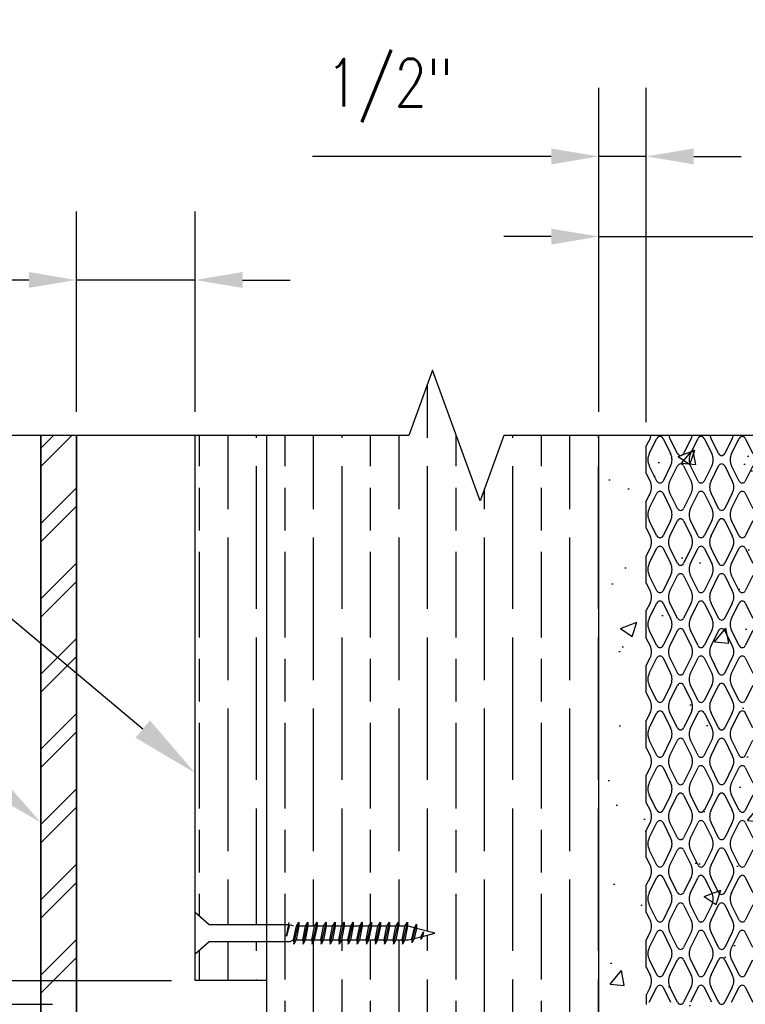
# Model space of a CAD drawing. Header units: inches. Extents: x 19 to 297, y 45 to 143.
# Tile 9 of 23: x 161 to 169, y 52 to 62. Entities that reach past the tile are written whole.
import ezdxf
from ezdxf import colors
from ezdxf.entities.mleader import LeaderData, LeaderLine
from ezdxf.math import Vec2, Vec3

# ---------------------------------------------------------------- set-up
doc = ezdxf.new("R2010")
doc.units = ezdxf.units.IN
doc.header["$MEASUREMENT"] = 0
for name, color, linetype in [('A-DETL-MEDM', 3, 'Continuous'), ('A-DETL-THIN', 1, 'Continuous'), ('S-ANNO-DIMS', 1, 'Continuous'), ('S-ANNO-NOTE', 2, 'Continuous')]:
    doc.layers.add(name, color=color, linetype=linetype)
doc.layers.add('M-DETL-PATT', color=9, linetype='Continuous', true_color=0x808080)
doc.styles.add('Annotative', font='romans.shx', dxfattribs={"width": 0.8, "height": 0.125})
doc.dimstyles.new('Annotative', dxfattribs={"dimscale": 0, "dimtxt": 0.125, "dimasz": 0.125, "dimexe": 0.18, "dimexo": 0.0625, "dimgap": 0.09, "dimtad": 1, "dimdec": 3, "dimzin": 3, "dimdsep": 46, "dimlunit": 4, "dimtxsty": 'Annotative', "dimcen": 0.09, "dimclrt": 2, "dimazin": 2, "dimtfac": 1, "dimtdec": 3, "dimtmove": 0, "dimatfit": 0, "dimfxl": 1, "dimtfill": 1, "dimfrac": 2, "dimtolj": 1, "dimtzin": 0, "dimarcsym": 0})
pattern_1 = [(90, (0, 3.8136), (0.9, -6e-17), [1.5, -0.3]), (90, (0.3, 3.5136), (0.9, -6e-17), [0.9, -0.225, 0.45, -0.225]), (90, (0.6, 3.0636), (0.9, -6e-17), [1.5, -0.3])]

# ---------------------------------------------------------------- blocks, each defined once
blk = doc.blocks.new('*D37')
at = {"layer": 'Defpoints', "color": 0, "transparency": 16777216}
for p in [(167.903, 60.776), (167.404, 57.838), (167.903, 57.728)]:
    blk.add_point(p, dxfattribs=at)
at = {"layer": 'S-ANNO-DIMS', "color": 0, "lineweight": -2, "transparency": 16777216}
for p, q in [((167.404, 58.088), (167.404, 61.496)), ((167.903, 57.978), (167.903, 61.496)), ((166.904, 60.776), (164.389, 60.776)), ((167.903, 60.776), (167.404, 60.776)), ((168.403, 60.776), (168.903, 60.776))]:
    blk.add_line(p, q, dxfattribs=at)
at = {"layer": 'S-ANNO-DIMS', "color": 0, "transparency": 16777216}
for points in [[(166.904, 60.859), (166.904, 60.692), (167.404, 60.776)], [(168.403, 60.859), (168.403, 60.692), (167.903, 60.776)]]:
    blk.add_solid(points, dxfattribs=at)
at = {"layer": 'S-ANNO-DIMS', "color": 2, "lineweight": -3, "transparency": 16777216, "insert": (164.532, 61.802), "char_height": 0.5, "width": 1.73023, "attachment_point": 1, "line_spacing_factor": 0.983083, "style": 'Annotative'}
blk.add_mtext('\\A1;1/2"', dxfattribs=at)
blk = doc.blocks.new('*D34')
at = {"layer": 'Defpoints', "color": 0, "transparency": 16777216}
for p in [(169.904, 59.932), (167.404, 57.838), (169.904, 57.838)]:
    blk.add_point(p, dxfattribs=at)
at = {"layer": 'S-ANNO-DIMS', "color": 0, "lineweight": -2, "transparency": 16777216}
for p, q in [((167.404, 58.088), (167.404, 60.652)), ((169.904, 58.088), (169.904, 60.652)), ((166.904, 59.932), (166.404, 59.932)), ((167.404, 59.932), (169.904, 59.932)), ((170.404, 59.932), (173.758, 59.932))]:
    blk.add_line(p, q, dxfattribs=at)
at = {"layer": 'S-ANNO-DIMS', "color": 0, "transparency": 16777216}
for points in [[(166.904, 60.015), (166.904, 59.849), (167.404, 59.932)], [(170.404, 60.015), (170.404, 59.849), (169.904, 59.932)]]:
    blk.add_solid(points, dxfattribs=at)
at = {"layer": 'S-ANNO-DIMS', "color": 2, "transparency": 16777216, "insert": (172.331, 61.006), "char_height": 0.5, "attachment_point": 5, "style": 'Annotative', "bg_fill": 3, "box_fill_scale": 1.25, "bg_fill_color": 256, "bg_fill_true_color": 13158600, "bg_fill_transparency": 0}
blk.add_mtext('\\A1;2 1/2"\\PCONC', dxfattribs=at)
blk = doc.blocks.new('*D35')
at = {"layer": 'Defpoints', "color": 0, "transparency": 16777216}
for p in [(161.904, 59.475), (161.904, 57.838), (163.154, 57.838)]:
    blk.add_point(p, dxfattribs=at)
at = {"layer": 'S-ANNO-DIMS', "color": 0, "lineweight": -2, "transparency": 16777216}
for p, q in [((161.904, 58.088), (161.904, 60.195)), ((163.154, 58.088), (163.154, 60.195)), ((161.404, 59.475), (157.822, 59.475)), ((163.154, 59.475), (161.904, 59.475)), ((163.654, 59.475), (164.154, 59.475))]:
    blk.add_line(p, q, dxfattribs=at)
at = {"layer": 'S-ANNO-DIMS', "color": 0, "transparency": 16777216}
for points in [[(161.404, 59.559), (161.404, 59.392), (161.904, 59.475)], [(163.654, 59.559), (163.654, 59.392), (163.154, 59.475)]]:
    blk.add_solid(points, dxfattribs=at)
at = {"layer": 'S-ANNO-DIMS', "color": 2, "transparency": 16777216, "insert": (159.363, 60.549), "char_height": 0.5, "attachment_point": 5, "style": 'Annotative', "bg_fill": 3, "box_fill_scale": 1.25, "bg_fill_color": 256, "bg_fill_true_color": 13158600, "bg_fill_transparency": 0}
blk.add_mtext('\\A1;1 1/4"\\PAIR GAP', dxfattribs=at)
blk = doc.blocks.new('*D36')
at = {"layer": 'Defpoints', "color": 0, "transparency": 16777216}
for p in [(163.154, 52.101), (158.932, 51.851), (161.904, 51.851)]:
    blk.add_point(p, dxfattribs=at)
at = {"layer": 'S-ANNO-DIMS', "color": 0, "lineweight": -2, "transparency": 16777216}
for p, q in [((158.932, 52.601), (158.932, 53.101)), ((162.904, 52.101), (158.212, 52.101)), ((158.932, 52.101), (158.932, 51.851)), ((161.654, 51.851), (158.212, 51.851)), ((158.932, 51.351), (158.932, 48.379))]:
    blk.add_line(p, q, dxfattribs=at)
at = {"layer": 'S-ANNO-DIMS', "color": 0, "transparency": 16777216}
for points in [[(158.849, 52.601), (159.016, 52.601), (158.932, 52.101)], [(158.849, 51.351), (159.016, 51.351), (158.932, 51.851)]]:
    blk.add_solid(points, dxfattribs=at)
at = {"layer": 'S-ANNO-DIMS', "color": 2, "transparency": 16777216, "char_height": 0.5, "attachment_point": 5, "rotation": 90, "style": 'Annotative', "bg_fill": 3, "box_fill_scale": 1.25, "bg_fill_color": 256, "bg_fill_true_color": 13158600, "bg_fill_transparency": 0}
for s, insert in [('\\A1;1/4"%%P', (158.192, 49.615)), ('\\A1;TYP', (159.542, 49.615))]:
    blk.add_mtext(s, dxfattribs=dict(at, insert=insert))

msp = doc.modelspace()

# ---------------------------------------------------------------- hatches: boundary and pattern name
at = {"layer": 'M-DETL-PATT', "lineweight": -3}
h = msp.add_hatch(dxfattribs=at)
h.set_pattern_fill('GOST_WOOD', color=256, scale=0.15, style=0)
h.set_pattern_definition(pattern_1)
h.paths.add_polyline_path([(167.4044, 50.0388, -0.4142136), (167.2794, 49.9138), (164.0294, 49.9138, -0.4142136), (163.9044, 50.0388), (163.9044, 52.5128), (164.1544, 52.5128), (164.1915, 52.5292), (164.1948, 52.4866), (164.2183, 52.5292), (164.2867, 52.5292), (164.2901, 52.4866), (164.3136, 52.5292), (164.382, 52.5292), (164.3853, 52.4866), (164.4089, 52.5292), (164.4772, 52.5292), (164.4806, 52.4866), (164.5041, 52.5292), (164.5725, 52.5292), (164.5758, 52.4866), (164.5994, 52.5292), (164.6678, 52.5292), (164.6711, 52.4866), (164.6946, 52.5292), (164.763, 52.5292), (164.7663, 52.4866), (164.7899, 52.5292), (164.8583, 52.5292), (164.8616, 52.4866), (164.8851, 52.5292), (164.9535, 52.5292), (164.9568, 52.4866), (164.9804, 52.5292), (165.0488, 52.5292), (165.0521, 52.4866), (165.0756, 52.5292), (165.144, 52.5292), (165.1474, 52.4866), (165.1709, 52.5292), (165.2393, 52.5292), (165.2426, 52.4866), (165.2662, 52.5292), (165.3346, 52.5292), (165.3379, 52.4866), (165.3614, 52.5292), (165.398, 52.5292), (165.4349, 52.5387), (165.4366, 52.5026), (165.4602, 52.5452), (165.5399, 52.5657), (165.53, 52.5386), (165.5472, 52.5676), (165.6783, 52.6013), (165.4857, 52.6509), (165.4857, 52.695), (165.4647, 52.6563), (165.3903, 52.6755), (165.3903, 52.7176), (165.3634, 52.6735), (165.2951, 52.6735), (165.2951, 52.7176), (165.2681, 52.6735), (165.1998, 52.6735), (165.1998, 52.7176), (165.1729, 52.6735), (165.1045, 52.6735), (165.1045, 52.7176), (165.0776, 52.6735), (165.0093, 52.6735), (165.0093, 52.7176), (164.9824, 52.6735), (164.914, 52.6735), (164.914, 52.7176), (164.8871, 52.6735), (164.8188, 52.6735), (164.8188, 52.7176), (164.7919, 52.6735), (164.7235, 52.6735), (164.7235, 52.7176), (164.6966, 52.6735), (164.6283, 52.6735), (164.6283, 52.7176), (164.6013, 52.6735), (164.533, 52.6735), (164.533, 52.7176), (164.5061, 52.6735), (164.4378, 52.6735), (164.4378, 52.7176), (164.4108, 52.6735), (164.3425, 52.6735), (164.3425, 52.7176), (164.3156, 52.6735), (164.2472, 52.6735), (164.2472, 52.7176), (164.2203, 52.6735), (164.1915, 52.5292), (164.1544, 52.5128), (163.9044, 52.5128), (163.9044, 52.6899), (164.1389, 52.6899), (164.1161, 52.5692), (164.1468, 52.6899), (163.9044, 52.6899), (163.9044, 57.8377), (165.4044, 57.8377), (165.6544, 58.5246), (166.1544, 57.1509), (166.4044, 57.8377), (167.4044, 57.8377)])
h = msp.add_hatch(dxfattribs=at)
h.set_pattern_fill('FP_1', color=8, style=0, pattern_type=2)
h.set_pattern_definition([(45, (67.24876, 3.81356), (-0.3959798, 0.3959798), []), (45, (67.24876, 4.41356), (-0.3959798, 0.3959798), [])])
h.paths.add_polyline_path([(161.9044, 57.8377), (161.9044, 49.9138), (161.5294, 49.9138), (161.5294, 57.8377)])
h = msp.add_hatch(dxfattribs=at)
h.set_pattern_fill('GOST_WOOD', color=256, scale=0.15, style=0)
h.set_pattern_definition(pattern_1)
h.paths.add_polyline_path([(163.9044, 57.8377), (163.1544, 57.8377), (163.1544, 52.8178), (163.3007, 52.6899), (163.9044, 52.6899)])
h.paths.add_polyline_path([(163.3007, 52.5128), (163.1544, 52.3849), (163.1544, 52.1013), (163.9044, 52.1013), (163.9044, 52.5128)])
h = msp.add_hatch(dxfattribs=at)
h.set_pattern_fill('AR-CONC', color=256, scale=0.25, style=0)
h.set_pattern_definition([(50, (0, 3.8136), (1.79315, -0.15688), [0.1875, -2.0625]), (355, (0, 3.8136), (-0.346878, 1.88048), [0.15, -1.65]), (100.4514, (0.1494, 3.8005), (1.446272, 1.7236), [0.15935, -1.752855]), (46.1842, (0, 4.3136), (2.668103, -0.413798), [0.28125, -3.09375]), (96.6356, (0.2223, 4.279), (2.336655, 2.435297), [0.239026, -2.629284]), (351.1842, (0, 4.3136), (2.336655, 2.435297), [0.225, -2.475]), (21, (0.25, 4.1886), (1.492268, -1.006547), [0.1875, -2.0625]), (326, (0.25, 4.1886), (0.608288, 1.812875), [0.15, -1.65]), (71.4514, (0.3744, 4.1047), (2.100556, 0.806328), [0.15935, -1.752855]), (37.5, (0, 3.81356), (0.0303996, 0.8322346), [0, -1.63, 0, -1.675, 0, -1.65625]), (7.5, (0, 3.8136), (0.657674, 0.9860293), [0, -0.955, 0, -1.5925, 0, -0.63125]), (327.5, (-0.5575, 3.81356), (1.334556, -0.0563872), [0, -0.625, 0, -1.95, 0, -2.5875]), (317.5, (-0.8075, 3.8136), (1.4579654, 0.2502625), [0, -0.8125, 0, -1.295, 0, -1.8375])])
h.paths.add_polyline_path([(167.4044, 57.8377), (169.9044, 57.8377), (169.9044, 51.8513), (169.7833, 51.796), (169.6796, 51.7125), (169.5997, 51.606), (169.5486, 51.4831), (169.5294, 51.3513), (169.4669, 50.4138), (169.4149, 50.2614), (169.3258, 50.1273), (169.2055, 50.0203), (169.0618, 49.9476), (168.9044, 49.9138), (167.2794, 49.9138), (167.3117, 49.9181), (167.3419, 49.9306), (167.3678, 49.9504), (167.3876, 49.9763), (167.4001, 50.0065), (167.4044, 50.0388), (167.4044, 51.8513)])

# ---------------------------------------------------------------- linework, layer by layer
at = {"layer": 'A-DETL-MEDM', "lineweight": -3}
for p, q in [((161.5294, 57.8377), (161.5294, 49.9138)), ((161.9044, 49.4138), (161.9044, 57.8377))]:
    msp.add_line(p, q, dxfattribs=at)
at = {"layer": 'A-DETL-THIN', "lineweight": -3}
for p, q in [((161.5294, 49.9138), (161.5294, 57.8377)), ((161.9044, 57.8377), (161.9044, 49.4138)), ((163.1544, 52.1013), (163.1544, 57.8377)), ((163.9044, 57.8377), (163.9044, 50.0388)), ((167.4044, 50.0388), (167.4044, 57.8377)), ((167.9432, 57.808), (167.9033, 57.7282)), ((167.9033, 57.4395), (167.9033, 57.7282)), ((167.9356, 57.6484), (168.0154, 57.808)), ((168.0799, 57.808), (168.1597, 57.6484)), ((168.2319, 57.6484), (168.1521, 57.808)), ((168.3763, 57.808), (168.2965, 57.6484)), ((168.3687, 57.6484), (168.4485, 57.808)), ((168.5131, 57.808), (168.5929, 57.6484)), ((168.6651, 57.6484), (168.5853, 57.808)), ((168.8094, 57.808), (168.7296, 57.6484)), ((168.8018, 57.6484), (168.8816, 57.808)), ((168.9462, 57.808), (169.026, 57.6484)), ((168.0154, 57.3596), (167.9356, 57.5193)), ((168.1597, 57.5193), (168.0799, 57.3596)), ((168.1521, 57.3596), (168.2319, 57.5193)), ((168.2965, 57.5193), (168.3763, 57.3596)), ((168.4485, 57.3596), (168.3687, 57.5193)), ((168.5929, 57.5193), (168.5131, 57.3596)), ((168.5853, 57.3596), (168.6651, 57.5193)), ((168.7296, 57.5193), (168.8094, 57.3596)), ((168.8816, 57.3596), (168.8018, 57.5193)), ((169.026, 57.5193), (168.9462, 57.3596)), ((167.9033, 57.4395), (167.9432, 57.3596)), ((167.9432, 57.2305), (167.9033, 57.1507)), ((167.9356, 57.0709), (168.0154, 57.2305)), ((168.0799, 57.2305), (168.1597, 57.0709)), ((168.2319, 57.0709), (168.1521, 57.2305)), ((168.3763, 57.2305), (168.2965, 57.0709)), ((168.3687, 57.0709), (168.4485, 57.2305)), ((168.5131, 57.2305), (168.5929, 57.0709)), ((168.6651, 57.0709), (168.5853, 57.2305)), ((168.8094, 57.2305), (168.7296, 57.0709)), ((168.8018, 57.0709), (168.8816, 57.2305)), ((168.9462, 57.2305), (169.026, 57.0709)), ((167.9033, 56.862), (167.9033, 57.1507)), ((168.0154, 56.7821), (167.9356, 56.9418)), ((168.1597, 56.9418), (168.0799, 56.7821)), ((168.1521, 56.7821), (168.2319, 56.9418)), ((168.2965, 56.9418), (168.3763, 56.7821)), ((168.4485, 56.7821), (168.3687, 56.9418)), ((168.5929, 56.9418), (168.5131, 56.7821)), ((168.5853, 56.7821), (168.6651, 56.9418)), ((168.7296, 56.9418), (168.8094, 56.7821)), ((168.8816, 56.7821), (168.8018, 56.9418)), ((169.026, 56.9418), (168.9462, 56.7821)), ((167.9033, 56.862), (167.9432, 56.7821)), ((167.9432, 56.653), (167.9033, 56.5732)), ((167.9356, 56.4934), (168.0154, 56.653)), ((168.0799, 56.653), (168.1597, 56.4934)), ((168.2319, 56.4934), (168.1521, 56.653)), ((168.3763, 56.653), (168.2965, 56.4934)), ((168.3687, 56.4934), (168.4485, 56.653)), ((168.5131, 56.653), (168.5929, 56.4934)), ((168.6651, 56.4934), (168.5853, 56.653)), ((168.8094, 56.653), (168.7296, 56.4934)), ((168.8018, 56.4934), (168.8816, 56.653)), ((168.9462, 56.653), (169.026, 56.4934)), ((167.9033, 56.2845), (167.9033, 56.5732)), ((167.9033, 56.2845), (167.9432, 56.2046)), ((168.0154, 56.2046), (167.9356, 56.3643)), ((168.1597, 56.3643), (168.0799, 56.2046)), ((168.1521, 56.2046), (168.2319, 56.3643)), ((168.2965, 56.3643), (168.3763, 56.2046)), ((168.4485, 56.2046), (168.3687, 56.3643)), ((168.5929, 56.3643), (168.5131, 56.2046)), ((168.5853, 56.2046), (168.6651, 56.3643)), ((168.7296, 56.3643), (168.8094, 56.2046)), ((168.8816, 56.2046), (168.8018, 56.3643)), ((169.026, 56.3643), (168.9462, 56.2046)), ((167.9432, 56.0755), (167.9033, 55.9957)), ((167.9356, 55.9159), (168.0154, 56.0755)), ((168.0799, 56.0755), (168.1597, 55.9159)), ((168.2319, 55.9159), (168.1521, 56.0755)), ((168.3763, 56.0755), (168.2965, 55.9159)), ((168.3687, 55.9159), (168.4485, 56.0755)), ((168.5131, 56.0755), (168.5929, 55.9159)), ((168.6651, 55.9159), (168.5853, 56.0755)), ((168.8094, 56.0755), (168.7296, 55.9159)), ((168.8018, 55.9159), (168.8816, 56.0755)), ((168.9462, 56.0755), (169.026, 55.9159)), ((167.9033, 55.707), (167.9033, 55.9957)), ((168.0154, 55.6271), (167.9356, 55.7868)), ((168.1597, 55.7868), (168.0799, 55.6271)), ((168.2319, 55.7868), (168.1521, 55.6271)), ((168.3763, 55.6271), (168.2965, 55.7868)), ((168.4485, 55.6271), (168.3687, 55.7868)), ((168.5929, 55.7868), (168.5131, 55.6271)), ((168.6651, 55.7868), (168.5853, 55.6271)), ((168.8094, 55.6271), (168.7296, 55.7868)), ((168.8816, 55.6271), (168.8018, 55.7868)), ((169.026, 55.7868), (168.9462, 55.6271)), ((167.9432, 55.6271), (167.9033, 55.707)), ((167.9033, 55.4182), (167.9432, 55.498)), ((167.9356, 55.3384), (168.0154, 55.498)), ((168.0799, 55.498), (168.1597, 55.3384)), ((168.1521, 55.498), (168.2319, 55.3384)), ((168.2965, 55.3384), (168.3763, 55.498)), ((168.3687, 55.3384), (168.4485, 55.498)), ((168.5131, 55.498), (168.5929, 55.3384)), ((168.5853, 55.498), (168.6651, 55.3384)), ((168.7296, 55.3384), (168.8094, 55.498)), ((168.8018, 55.3384), (168.8816, 55.498)), ((168.9462, 55.498), (169.026, 55.3384)), ((167.9033, 55.1295), (167.9033, 55.4182)), ((167.9033, 55.1295), (167.9432, 55.0496)), ((168.0154, 55.0496), (167.9356, 55.2093)), ((168.1597, 55.2093), (168.0799, 55.0496)), ((168.1521, 55.0496), (168.2319, 55.2093)), ((168.2965, 55.2093), (168.3763, 55.0496)), ((168.4485, 55.0496), (168.3687, 55.2093)), ((168.5929, 55.2093), (168.5131, 55.0496)), ((168.5853, 55.0496), (168.6651, 55.2093)), ((168.7296, 55.2093), (168.8094, 55.0496)), ((168.8816, 55.0496), (168.8018, 55.2093)), ((169.026, 55.2093), (168.9462, 55.0496)), ((167.9432, 54.9205), (167.9033, 54.8407)), ((167.9356, 54.7609), (168.0154, 54.9205)), ((168.0799, 54.9205), (168.1597, 54.7609)), ((168.2319, 54.7609), (168.1521, 54.9205)), ((168.3763, 54.9205), (168.2965, 54.7609)), ((168.3687, 54.7609), (168.4485, 54.9205)), ((168.5131, 54.9205), (168.5929, 54.7609)), ((168.6651, 54.7609), (168.5853, 54.9205)), ((168.8094, 54.9205), (168.7296, 54.7609)), ((168.8816, 54.9205), (168.8018, 54.7609)), ((169.026, 54.7609), (168.9462, 54.9205)), ((167.9033, 54.552), (167.9033, 54.8407)), ((168.0154, 54.4721), (167.9356, 54.6318)), ((168.0799, 54.4721), (168.1597, 54.6318)), ((168.1521, 54.4721), (168.2319, 54.6318)), ((168.2965, 54.6318), (168.3763, 54.4721)), ((168.4485, 54.4721), (168.3687, 54.6318)), ((168.5131, 54.4721), (168.5929, 54.6318)), ((168.5853, 54.4721), (168.6651, 54.6318)), ((168.7296, 54.6318), (168.8094, 54.4721)), ((168.8018, 54.6318), (168.8816, 54.4721)), ((168.9462, 54.4721), (169.026, 54.6318)), ((167.9033, 54.552), (167.9432, 54.4721)), ((167.9432, 54.343), (167.9033, 54.2632)), ((167.9356, 54.1834), (168.0154, 54.343)), ((168.0799, 54.343), (168.1597, 54.1834)), ((168.2319, 54.1834), (168.1521, 54.343)), ((168.3763, 54.343), (168.2965, 54.1834)), ((168.3687, 54.1834), (168.4485, 54.343)), ((168.5131, 54.343), (168.5929, 54.1834)), ((168.6651, 54.1834), (168.5853, 54.343)), ((168.8094, 54.343), (168.7296, 54.1834)), ((168.8018, 54.1834), (168.8816, 54.343)), ((168.9462, 54.343), (169.026, 54.1834)), ((167.9033, 53.9745), (167.9033, 54.2632)), ((168.0154, 53.8946), (167.9356, 54.0543)), ((168.1597, 54.0543), (168.0799, 53.8946)), ((168.1521, 53.8946), (168.2319, 54.0543)), ((168.2965, 54.0543), (168.3763, 53.8946)), ((168.4485, 53.8946), (168.3687, 54.0543)), ((168.5929, 54.0543), (168.5131, 53.8946)), ((168.5853, 53.8946), (168.6651, 54.0543)), ((168.7296, 54.0543), (168.8094, 53.8946)), ((168.8816, 53.8946), (168.8018, 54.0543)), ((169.026, 54.0543), (168.9462, 53.8946)), ((167.9033, 53.9745), (167.9432, 53.8946)), ((167.9432, 53.7655), (167.9033, 53.6857)), ((167.9033, 53.397), (167.9033, 53.6857)), ((167.9356, 53.6059), (168.0154, 53.7655)), ((168.0799, 53.7655), (168.1597, 53.6059)), ((168.2319, 53.6059), (168.1521, 53.7655)), ((168.3763, 53.7655), (168.2965, 53.6059)), ((168.3687, 53.6059), (168.4485, 53.7655)), ((168.5131, 53.7655), (168.5929, 53.6059)), ((168.6651, 53.6059), (168.5853, 53.7655)), ((168.8094, 53.7655), (168.7296, 53.6059)), ((168.8018, 53.6059), (168.8816, 53.7655)), ((168.9462, 53.7655), (169.026, 53.6059)), ((168.0154, 53.3171), (167.9356, 53.4768)), ((168.1597, 53.4768), (168.0799, 53.3171)), ((168.1521, 53.3171), (168.2319, 53.4768)), ((168.2965, 53.4768), (168.3763, 53.3171)), ((168.4485, 53.3171), (168.3687, 53.4768)), ((168.5929, 53.4768), (168.5131, 53.3171)), ((168.5853, 53.3171), (168.6651, 53.4768)), ((168.7296, 53.4768), (168.8094, 53.3171)), ((168.8816, 53.3171), (168.8018, 53.4768)), ((169.026, 53.4768), (168.9462, 53.3171)), ((167.9033, 53.397), (167.9432, 53.3171)), ((167.9432, 53.188), (167.9033, 53.1082)), ((167.9356, 53.0284), (168.0154, 53.188)), ((168.0799, 53.188), (168.1597, 53.0284)), ((168.2319, 53.0284), (168.1521, 53.188)), ((168.3763, 53.188), (168.2965, 53.0284)), ((168.3687, 53.0284), (168.4485, 53.188)), ((168.5131, 53.188), (168.5929, 53.0284)), ((168.6651, 53.0284), (168.5853, 53.188)), ((168.8094, 53.188), (168.7296, 53.0284)), ((168.8018, 53.0284), (168.8816, 53.188)), ((168.9462, 53.188), (169.026, 53.0284)), ((167.9033, 52.8195), (167.9033, 53.1082)), ((168.0154, 52.7396), (167.9356, 52.8993)), ((168.1597, 52.8993), (168.0799, 52.7396)), ((168.1521, 52.7396), (168.2319, 52.8993)), ((168.2965, 52.8993), (168.3763, 52.7396)), ((168.4485, 52.7396), (168.3687, 52.8993)), ((168.5929, 52.8993), (168.5131, 52.7396)), ((168.5853, 52.7396), (168.6651, 52.8993)), ((168.7296, 52.8993), (168.8094, 52.7396)), ((168.8816, 52.7396), (168.8018, 52.8993)), ((169.026, 52.8993), (168.9462, 52.7396)), ((163.3007, 52.6899), (163.1544, 52.8178)), ((167.9033, 52.8195), (167.9432, 52.7396)), ((164.1389, 52.6899), (163.3007, 52.6899)), ((164.1161, 52.5692), (164.1433, 52.7135)), ((164.1468, 52.6899), (164.1161, 52.5692)), ((164.1915, 52.6735), (164.1544, 52.6899)), ((164.1915, 52.5292), (164.2203, 52.6735)), ((164.1948, 52.4866), (164.2472, 52.7176)), ((164.2472, 52.6735), (164.2183, 52.5292)), ((164.2203, 52.6735), (164.2472, 52.7176)), ((164.2472, 52.7176), (164.2472, 52.6735)), ((164.3156, 52.6735), (164.2472, 52.6735)), ((164.2867, 52.5292), (164.3156, 52.6735)), ((164.2901, 52.4866), (164.3425, 52.7176)), ((164.3425, 52.6735), (164.3136, 52.5292)), ((164.3156, 52.6735), (164.3425, 52.7176)), ((164.3425, 52.7176), (164.3425, 52.6735)), ((164.4108, 52.6735), (164.3425, 52.6735)), ((164.382, 52.5292), (164.4108, 52.6735)), ((164.3853, 52.4866), (164.4378, 52.7176)), ((164.4378, 52.6735), (164.4089, 52.5292)), ((164.4108, 52.6735), (164.4378, 52.7176)), ((164.4378, 52.7176), (164.4378, 52.6735)), ((164.5061, 52.6735), (164.4378, 52.6735)), ((164.4772, 52.5292), (164.5061, 52.6735)), ((164.4806, 52.4866), (164.533, 52.7176)), ((164.533, 52.6735), (164.5041, 52.5292)), ((164.5061, 52.6735), (164.533, 52.7176)), ((164.533, 52.7176), (164.533, 52.6735)), ((164.6013, 52.6735), (164.533, 52.6735)), ((164.5725, 52.5292), (164.6013, 52.6735)), ((164.5758, 52.4866), (164.6283, 52.7176)), ((164.6283, 52.6735), (164.5994, 52.5292)), ((164.6013, 52.6735), (164.6283, 52.7176)), ((164.6283, 52.7176), (164.6283, 52.6735)), ((164.6966, 52.6735), (164.6283, 52.6735)), ((164.6678, 52.5292), (164.6966, 52.6735)), ((164.6711, 52.4866), (164.7235, 52.7176)), ((164.7235, 52.6735), (164.6946, 52.5292)), ((164.6966, 52.6735), (164.7235, 52.7176)), ((164.7235, 52.7176), (164.7235, 52.6735)), ((164.7919, 52.6735), (164.7235, 52.6735)), ((164.763, 52.5292), (164.7919, 52.6735)), ((164.7663, 52.4866), (164.8188, 52.7176)), ((164.8188, 52.6735), (164.7899, 52.5292)), ((164.7919, 52.6735), (164.8188, 52.7176)), ((164.8188, 52.7176), (164.8188, 52.6735)), ((164.8871, 52.6735), (164.8188, 52.6735)), ((164.8583, 52.5292), (164.8871, 52.6735)), ((164.8616, 52.4866), (164.914, 52.7176)), ((164.914, 52.6735), (164.8851, 52.5292)), ((164.8871, 52.6735), (164.914, 52.7176)), ((164.914, 52.7176), (164.914, 52.6735)), ((164.9824, 52.6735), (164.914, 52.6735)), ((164.9535, 52.5292), (164.9824, 52.6735)), ((164.9568, 52.4866), (165.0093, 52.7176)), ((165.0093, 52.6735), (164.9804, 52.5292)), ((164.9824, 52.6735), (165.0093, 52.7176)), ((165.0093, 52.7176), (165.0093, 52.6735)), ((165.0776, 52.6735), (165.0093, 52.6735)), ((165.0488, 52.5292), (165.0776, 52.6735)), ((165.0521, 52.4866), (165.1045, 52.7176)), ((165.1045, 52.6735), (165.0756, 52.5292)), ((165.0776, 52.6735), (165.1045, 52.7176)), ((165.1045, 52.7176), (165.1045, 52.6735)), ((165.1729, 52.6735), (165.1045, 52.6735)), ((165.144, 52.5292), (165.1729, 52.6735)), ((165.1474, 52.4866), (165.1998, 52.7176)), ((165.1998, 52.6735), (165.1709, 52.5292)), ((165.1729, 52.6735), (165.1998, 52.7176)), ((165.1998, 52.7176), (165.1998, 52.6735)), ((165.2681, 52.6735), (165.1998, 52.6735)), ((165.2393, 52.5292), (165.2681, 52.6735)), ((165.2426, 52.4866), (165.2951, 52.7176)), ((165.2951, 52.6735), (165.2662, 52.5292)), ((165.2681, 52.6735), (165.2951, 52.7176)), ((165.2951, 52.7176), (165.2951, 52.6735)), ((165.3634, 52.6735), (165.2951, 52.6735)), ((165.3346, 52.5292), (165.3634, 52.6735)), ((165.3379, 52.4866), (165.3903, 52.7176)), ((165.3903, 52.6735), (165.3614, 52.5292)), ((165.3634, 52.6735), (165.3903, 52.7176)), ((165.3903, 52.7176), (165.3903, 52.6735)), ((165.465, 52.6562), (165.398, 52.6735)), ((165.4349, 52.5387), (165.4654, 52.6574)), ((165.4366, 52.5026), (165.4857, 52.695)), ((165.4857, 52.6509), (165.4602, 52.5452)), ((165.4654, 52.6574), (165.4857, 52.695)), ((165.4857, 52.695), (165.4857, 52.6509)), ((165.6783, 52.6013), (165.4857, 52.6509)), ((165.398, 52.5292), (165.4349, 52.5387)), ((165.4349, 52.5387), (165.4366, 52.5026)), ((165.4602, 52.5452), (165.4366, 52.5026)), ((165.4602, 52.5452), (165.5299, 52.5631)), ((165.5299, 52.5631), (165.5572, 52.6135)), ((165.53, 52.5386), (165.5572, 52.6135)), ((165.5472, 52.5676), (165.53, 52.5386)), ((165.5572, 52.6135), (165.5472, 52.5676)), ((165.5472, 52.5676), (165.6783, 52.6013)), ((167.9432, 52.6105), (167.9033, 52.5307)), ((168.0154, 52.6105), (167.9356, 52.4509)), ((168.1597, 52.4509), (168.0799, 52.6105)), ((168.2319, 52.4509), (168.1521, 52.6105)), ((168.3763, 52.6105), (168.2965, 52.4509)), ((168.4485, 52.6105), (168.3687, 52.4509)), ((168.5929, 52.4509), (168.5131, 52.6105)), ((168.6651, 52.4509), (168.5853, 52.6105)), ((168.8094, 52.6105), (168.7296, 52.4509)), ((168.8816, 52.6105), (168.8018, 52.4509)), ((169.026, 52.4509), (168.9462, 52.6105)), ((163.1544, 52.3849), (163.3007, 52.5128)), ((163.3007, 52.5128), (164.1544, 52.5128)), ((164.1544, 52.5128), (164.1915, 52.5292)), ((164.1915, 52.5292), (164.1948, 52.4866)), ((164.2183, 52.5292), (164.1948, 52.4866)), ((164.2183, 52.5292), (164.2867, 52.5292)), ((164.2867, 52.5292), (164.2901, 52.4866)), ((164.3136, 52.5292), (164.2901, 52.4866)), ((164.3136, 52.5292), (164.382, 52.5292)), ((164.382, 52.5292), (164.3853, 52.4866)), ((164.4089, 52.5292), (164.3853, 52.4866)), ((164.4089, 52.5292), (164.4772, 52.5292)), ((164.4772, 52.5292), (164.4806, 52.4866)), ((164.5041, 52.5292), (164.4806, 52.4866)), ((164.5041, 52.5292), (164.5725, 52.5292)), ((164.5725, 52.5292), (164.5758, 52.4866)), ((164.5994, 52.5292), (164.5758, 52.4866)), ((164.5994, 52.5292), (164.6678, 52.5292)), ((164.6678, 52.5292), (164.6711, 52.4866)), ((164.6946, 52.5292), (164.6711, 52.4866)), ((164.6946, 52.5292), (164.763, 52.5292)), ((164.763, 52.5292), (164.7663, 52.4866)), ((164.7899, 52.5292), (164.7663, 52.4866)), ((164.7899, 52.5292), (164.8583, 52.5292)), ((164.8583, 52.5292), (164.8616, 52.4866)), ((164.8851, 52.5292), (164.8616, 52.4866)), ((164.8851, 52.5292), (164.9535, 52.5292)), ((164.9535, 52.5292), (164.9568, 52.4866)), ((164.9804, 52.5292), (164.9568, 52.4866)), ((164.9804, 52.5292), (165.0488, 52.5292)), ((165.0488, 52.5292), (165.0521, 52.4866)), ((165.0756, 52.5292), (165.0521, 52.4866)), ((165.0756, 52.5292), (165.144, 52.5292)), ((165.144, 52.5292), (165.1474, 52.4866)), ((165.1709, 52.5292), (165.1474, 52.4866)), ((165.1709, 52.5292), (165.2393, 52.5292)), ((165.2393, 52.5292), (165.2426, 52.4866)), ((165.2662, 52.5292), (165.2426, 52.4866)), ((165.2662, 52.5292), (165.3346, 52.5292)), ((165.3346, 52.5292), (165.3379, 52.4866)), ((165.3614, 52.5292), (165.3379, 52.4866)), ((165.3614, 52.5292), (165.398, 52.5292)), ((167.9033, 52.242), (167.9033, 52.5307)), ((167.9033, 52.242), (167.9432, 52.1621)), ((167.9356, 52.3218), (168.0154, 52.1621)), ((168.0799, 52.1621), (168.1597, 52.3218)), ((168.1521, 52.1621), (168.2319, 52.3218)), ((168.2965, 52.3218), (168.3763, 52.1621)), ((168.3687, 52.3218), (168.4485, 52.1621)), ((168.5131, 52.1621), (168.5929, 52.3218)), ((168.5853, 52.1621), (168.6651, 52.3218)), ((168.7296, 52.3218), (168.8094, 52.1621)), ((168.8018, 52.3218), (168.8816, 52.1621)), ((168.9462, 52.1621), (169.026, 52.3218)), ((163.9044, 52.1013), (163.1544, 52.1013)), ((167.9432, 52.033), (167.9044, 51.9554)), ((167.9356, 51.8734), (168.0154, 52.033)), ((168.0799, 52.033), (168.1597, 51.8734)), ((168.2319, 51.8734), (168.1521, 52.033)), ((168.3763, 52.033), (168.2965, 51.8734)), ((168.4485, 52.033), (168.3687, 51.8734)), ((168.5929, 51.8734), (168.5131, 52.033)), ((168.6651, 51.8734), (168.5853, 52.033)), ((168.8094, 52.033), (168.7296, 51.8734)), ((168.8018, 51.8734), (168.8816, 52.033)), ((168.9462, 52.033), (169.026, 51.8734)), ((167.9044, 51.8513), (167.9044, 51.9554))]:
    msp.add_line(p, q, dxfattribs=at)
for centre, radius, start, end in [((167.8141, 57.8726), 0.1444, 333.43495, 346.02833), ((168.0477, 57.7919), 0.0361, 26.56505, 153.43495), ((168.2813, 57.8726), 0.1444, 193.97167, 206.56505), ((168.2472, 57.8726), 0.1444, 333.43495, 346.02833), ((168.4808, 57.7919), 0.0361, 26.56505, 153.43495), ((168.7144, 57.8726), 0.1444, 193.97167, 206.56505), ((168.6803, 57.8726), 0.1444, 333.43495, 346.02833), ((168.9139, 57.7919), 0.0361, 26.56505, 153.43495), ((168.0647, 57.5838), 0.1444, 153.43495, 206.56505), ((168.0306, 57.5838), 0.1444, 333.43495, 26.56505), ((168.2642, 57.6645), 0.0361, 206.56505, 333.43495), ((168.4978, 57.5838), 0.1444, 153.43495, 206.56505), ((168.4637, 57.5838), 0.1444, 333.43495, 26.56505), ((168.6973, 57.6645), 0.0361, 206.56505, 333.43495), ((168.9309, 57.5838), 0.1444, 153.43495, 206.56505), ((168.2642, 57.5031), 0.0361, 26.56505, 153.43495), ((168.6973, 57.5031), 0.0361, 26.56505, 153.43495), ((167.8141, 57.2951), 0.1444, 333.43495, 26.56505), ((168.0477, 57.3758), 0.0361, 206.56505, 333.43495), ((168.2813, 57.2951), 0.1444, 153.43495, 206.56505), ((168.2472, 57.2951), 0.1444, 333.43495, 26.56505), ((168.4808, 57.3758), 0.0361, 206.56505, 333.43495), ((168.7144, 57.2951), 0.1444, 153.43495, 206.56505), ((168.6803, 57.2951), 0.1444, 333.43495, 26.56505), ((168.9139, 57.3758), 0.0361, 206.56505, 333.43495), ((168.0477, 57.2144), 0.0361, 26.56505, 153.43495), ((168.4808, 57.2144), 0.0361, 26.56505, 153.43495), ((168.9139, 57.2144), 0.0361, 26.56505, 153.43495), ((168.0647, 57.0063), 0.1444, 153.43495, 206.56505), ((168.0306, 57.0063), 0.1444, 333.43495, 26.56505), ((168.2642, 57.087), 0.0361, 206.56505, 333.43495), ((168.4978, 57.0063), 0.1444, 153.43495, 206.56505), ((168.4637, 57.0063), 0.1444, 333.43495, 26.56505), ((168.6973, 57.087), 0.0361, 206.56505, 333.43495), ((168.9309, 57.0063), 0.1444, 153.43495, 206.56505), ((168.2642, 56.9256), 0.0361, 26.56505, 153.43495), ((168.6973, 56.9256), 0.0361, 26.56505, 153.43495), ((167.8141, 56.7176), 0.1444, 333.43495, 26.56505), ((168.0477, 56.7983), 0.0361, 206.56505, 333.43495), ((168.2813, 56.7176), 0.1444, 153.43495, 206.56505), ((168.2472, 56.7176), 0.1444, 333.43495, 26.56505), ((168.4808, 56.7983), 0.0361, 206.56505, 333.43495), ((168.7144, 56.7176), 0.1444, 153.43495, 206.56505), ((168.6803, 56.7176), 0.1444, 333.43495, 26.56505), ((168.9139, 56.7983), 0.0361, 206.56505, 333.43495), ((168.0477, 56.6369), 0.0361, 26.56505, 153.43495), ((168.4808, 56.6369), 0.0361, 26.56505, 153.43495), ((168.9139, 56.6369), 0.0361, 26.56505, 153.43495), ((168.0647, 56.4288), 0.1444, 153.43495, 206.56505), ((168.0306, 56.4288), 0.1444, 333.43495, 26.56505), ((168.2642, 56.5095), 0.0361, 206.56505, 333.43495), ((168.4978, 56.4288), 0.1444, 153.43495, 206.56505), ((168.4637, 56.4288), 0.1444, 333.43495, 26.56505), ((168.6973, 56.5095), 0.0361, 206.56505, 333.43495), ((168.9309, 56.4288), 0.1444, 153.43495, 206.56505), ((168.2642, 56.3481), 0.0361, 26.56505, 153.43495), ((168.6973, 56.3481), 0.0361, 26.56505, 153.43495), ((167.8141, 56.1401), 0.1444, 333.43495, 26.56505), ((168.0477, 56.2208), 0.0361, 206.56505, 333.43495), ((168.2813, 56.1401), 0.1444, 153.43495, 206.56505), ((168.2472, 56.1401), 0.1444, 333.43495, 26.56505), ((168.4808, 56.2208), 0.0361, 206.56505, 333.43495), ((168.7144, 56.1401), 0.1444, 153.43495, 206.56505), ((168.6803, 56.1401), 0.1444, 333.43495, 26.56505), ((168.9139, 56.2208), 0.0361, 206.56505, 333.43495), ((168.0477, 56.0594), 0.0361, 26.56505, 153.43495), ((168.4808, 56.0594), 0.0361, 26.56505, 153.43495), ((168.9139, 56.0594), 0.0361, 26.56505, 153.43495), ((168.0647, 55.8513), 0.1444, 153.43495, 206.56505), ((168.0306, 55.8513), 0.1444, 333.43495, 26.56505), ((168.2642, 55.932), 0.0361, 206.56505, 333.43495), ((168.4978, 55.8513), 0.1444, 153.43495, 206.56505), ((168.4637, 55.8513), 0.1444, 333.43495, 26.56505), ((168.6973, 55.932), 0.0361, 206.56505, 333.43495), ((168.9309, 55.8513), 0.1444, 153.43495, 206.56505), ((168.2642, 55.7706), 0.0361, 26.56505, 153.43495), ((168.6973, 55.7706), 0.0361, 26.56505, 153.43495), ((167.8141, 55.5626), 0.1444, 333.43495, 26.56505), ((168.0477, 55.6433), 0.0361, 206.56505, 333.43495), ((168.2813, 55.5626), 0.1444, 153.43495, 206.56505), ((168.2472, 55.5626), 0.1444, 333.43495, 26.56505), ((168.4808, 55.6433), 0.0361, 206.56505, 333.43495), ((168.7144, 55.5626), 0.1444, 153.43495, 206.56505), ((168.6803, 55.5626), 0.1444, 333.43495, 26.56505), ((168.9139, 55.6433), 0.0361, 206.56505, 333.43495), ((168.0477, 55.4819), 0.0361, 26.56505, 153.43495), ((168.4808, 55.4819), 0.0361, 26.56505, 153.43495), ((168.9139, 55.4819), 0.0361, 26.56505, 153.43495), ((168.0647, 55.2738), 0.1444, 153.43495, 206.56505), ((168.0306, 55.2738), 0.1444, 333.43495, 26.56505), ((168.2642, 55.3545), 0.0361, 206.56505, 333.43495), ((168.4978, 55.2738), 0.1444, 153.43495, 206.56505), ((168.4637, 55.2738), 0.1444, 333.43495, 26.56505), ((168.6973, 55.3545), 0.0361, 206.56505, 333.43495), ((168.9309, 55.2738), 0.1444, 153.43495, 206.56505), ((168.2642, 55.1931), 0.0361, 26.56505, 153.43495), ((168.6973, 55.1931), 0.0361, 26.56505, 153.43495), ((167.8141, 54.9851), 0.1444, 333.43495, 26.56505), ((168.0477, 55.0658), 0.0361, 206.56505, 333.43495), ((168.2813, 54.9851), 0.1444, 153.43495, 206.56505), ((168.2472, 54.9851), 0.1444, 333.43495, 26.56505), ((168.4808, 55.0658), 0.0361, 206.56505, 333.43495), ((168.7144, 54.9851), 0.1444, 153.43495, 206.56505), ((168.6803, 54.9851), 0.1444, 333.43495, 26.56505), ((168.9139, 55.0658), 0.0361, 206.56505, 333.43495), ((168.0477, 54.9044), 0.0361, 26.56505, 153.43495), ((168.4808, 54.9044), 0.0361, 26.56505, 153.43495), ((168.9139, 54.9044), 0.0361, 26.56505, 153.43495), ((168.0647, 54.6963), 0.1444, 153.43495, 206.56505), ((168.0306, 54.6963), 0.1444, 333.43495, 26.56505), ((168.2642, 54.777), 0.0361, 206.56505, 333.43495), ((168.4978, 54.6963), 0.1444, 153.43495, 206.56505), ((168.4637, 54.6963), 0.1444, 333.43495, 26.56505), ((168.6973, 54.777), 0.0361, 206.56505, 333.43495), ((168.9309, 54.6963), 0.1444, 153.43495, 206.56505), ((168.2642, 54.6156), 0.0361, 26.56505, 153.43495), ((168.6973, 54.6156), 0.0361, 26.56505, 153.43495), ((167.8141, 54.4076), 0.1444, 333.43495, 26.56505), ((168.0477, 54.4883), 0.0361, 206.56505, 333.43495), ((168.2813, 54.4076), 0.1444, 153.43495, 206.56505), ((168.2472, 54.4076), 0.1444, 333.43495, 26.56505), ((168.4808, 54.4883), 0.0361, 206.56505, 333.43495), ((168.7144, 54.4076), 0.1444, 153.43495, 206.56505), ((168.6803, 54.4076), 0.1444, 333.43495, 26.56505), ((168.9139, 54.4883), 0.0361, 206.56505, 333.43495), ((168.0477, 54.3269), 0.0361, 26.56505, 153.43495), ((168.4808, 54.3269), 0.0361, 26.56505, 153.43495), ((168.9139, 54.3269), 0.0361, 26.56505, 153.43495), ((168.0647, 54.1188), 0.1444, 153.43495, 206.56505), ((168.0306, 54.1188), 0.1444, 333.43495, 26.56505), ((168.2642, 54.1995), 0.0361, 206.56505, 333.43495), ((168.4978, 54.1188), 0.1444, 153.43495, 206.56505), ((168.4637, 54.1188), 0.1444, 333.43495, 26.56505), ((168.6973, 54.1995), 0.0361, 206.56505, 333.43495), ((168.9309, 54.1188), 0.1444, 153.43495, 206.56505), ((168.2642, 54.0381), 0.0361, 26.56505, 153.43495), ((168.6973, 54.0381), 0.0361, 26.56505, 153.43495), ((167.8141, 53.8301), 0.1444, 333.43495, 26.56505), ((168.0477, 53.9108), 0.0361, 206.56505, 333.43495), ((168.2813, 53.8301), 0.1444, 153.43495, 206.56505), ((168.2472, 53.8301), 0.1444, 333.43495, 26.56505), ((168.4808, 53.9108), 0.0361, 206.56505, 333.43495), ((168.7144, 53.8301), 0.1444, 153.43495, 206.56505), ((168.6803, 53.8301), 0.1444, 333.43495, 26.56505), ((168.9139, 53.9108), 0.0361, 206.56505, 333.43495), ((168.0477, 53.7494), 0.0361, 26.56505, 153.43495), ((168.4808, 53.7494), 0.0361, 26.56505, 153.43495), ((168.9139, 53.7494), 0.0361, 26.56505, 153.43495), ((168.0647, 53.5413), 0.1444, 153.43495, 206.56505), ((168.0306, 53.5413), 0.1444, 333.43495, 26.56505), ((168.2642, 53.622), 0.0361, 206.56505, 333.43495), ((168.4978, 53.5413), 0.1444, 153.43495, 206.56505), ((168.4637, 53.5413), 0.1444, 333.43495, 26.56505), ((168.6973, 53.622), 0.0361, 206.56505, 333.43495), ((168.9309, 53.5413), 0.1444, 153.43495, 206.56505), ((168.2642, 53.4606), 0.0361, 26.56505, 153.43495), ((168.6973, 53.4606), 0.0361, 26.56505, 153.43495), ((167.8141, 53.2526), 0.1444, 333.43495, 26.56505), ((168.0477, 53.3333), 0.0361, 206.56505, 333.43495), ((168.2813, 53.2526), 0.1444, 153.43495, 206.56505), ((168.2472, 53.2526), 0.1444, 333.43495, 26.56505), ((168.4808, 53.3333), 0.0361, 206.56505, 333.43495), ((168.7144, 53.2526), 0.1444, 153.43495, 206.56505), ((168.6803, 53.2526), 0.1444, 333.43495, 26.56505), ((168.9139, 53.3333), 0.0361, 206.56505, 333.43495), ((168.0477, 53.1719), 0.0361, 26.56505, 153.43495), ((168.4808, 53.1719), 0.0361, 26.56505, 153.43495), ((168.9139, 53.1719), 0.0361, 26.56505, 153.43495), ((168.0647, 52.9638), 0.1444, 153.43495, 206.56505), ((168.0306, 52.9638), 0.1444, 333.43495, 26.56505), ((168.2642, 53.0445), 0.0361, 206.56505, 333.43495), ((168.4978, 52.9638), 0.1444, 153.43495, 206.56505), ((168.4637, 52.9638), 0.1444, 333.43495, 26.56505), ((168.6973, 53.0445), 0.0361, 206.56505, 333.43495), ((168.9309, 52.9638), 0.1444, 153.43495, 206.56505), ((168.2642, 52.8831), 0.0361, 26.56505, 153.43495), ((168.6973, 52.8831), 0.0361, 26.56505, 153.43495), ((167.8141, 52.6751), 0.1444, 333.43495, 26.56505), ((168.0477, 52.7558), 0.0361, 206.56505, 333.43495), ((168.2813, 52.6751), 0.1444, 153.43495, 206.56505), ((168.2472, 52.6751), 0.1444, 333.43495, 26.56505), ((168.4808, 52.7558), 0.0361, 206.56505, 333.43495), ((168.7144, 52.6751), 0.1444, 153.43495, 206.56505), ((168.6803, 52.6751), 0.1444, 333.43495, 26.56505), ((168.9139, 52.7558), 0.0361, 206.56505, 333.43495), ((168.0477, 52.5944), 0.0361, 26.56505, 153.43495), ((168.4808, 52.5944), 0.0361, 26.56505, 153.43495), ((168.9139, 52.5944), 0.0361, 26.56505, 153.43495), ((168.0647, 52.3863), 0.1444, 153.43495, 206.56505), ((168.0306, 52.3863), 0.1444, 333.43495, 26.56505), ((168.2642, 52.467), 0.0361, 206.56505, 333.43495), ((168.4978, 52.3863), 0.1444, 153.43495, 206.56505), ((168.4637, 52.3863), 0.1444, 333.43495, 26.56505), ((168.6973, 52.467), 0.0361, 206.56505, 333.43495), ((168.9309, 52.3863), 0.1444, 153.43495, 206.56505), ((168.2642, 52.3056), 0.0361, 26.56505, 153.43495), ((168.6973, 52.3056), 0.0361, 26.56505, 153.43495), ((167.8141, 52.0976), 0.1444, 333.43495, 26.56505), ((168.0477, 52.1783), 0.0361, 206.56505, 333.43495), ((168.2813, 52.0976), 0.1444, 153.43495, 206.56505), ((168.2472, 52.0976), 0.1444, 333.43495, 26.56505), ((168.4808, 52.1783), 0.0361, 206.56505, 333.43495), ((168.7144, 52.0976), 0.1444, 153.43495, 206.56505), ((168.6803, 52.0976), 0.1444, 333.43495, 26.56505), ((168.9139, 52.1783), 0.0361, 206.56505, 333.43495), ((168.0477, 52.0169), 0.0361, 26.56505, 153.43495), ((168.4808, 52.0169), 0.0361, 26.56505, 153.43495), ((168.9139, 52.0169), 0.0361, 26.56505, 153.43495), ((168.2642, 51.8895), 0.0361, 206.56505, 333.43495), ((168.6973, 51.8895), 0.0361, 206.56505, 333.43495)]:
    msp.add_arc(centre, radius, start, end, dxfattribs=at)

# ---------------------------------------------------------------- dimensions: what is measured, and where the dimension line sits
at = {"layer": 'S-ANNO-DIMS', "lineweight": -3}
dim = msp.add_linear_dim(base=(167.9033, 60.7758), p1=(167.4044, 57.8377), p2=(167.9033, 57.7282), dimstyle='Annotative', override={"dimpost": '\\X', "dimtfill": 0}, dxfattribs=at)
dim.commit()
dim.dimension.update_dxf_attribs({"geometry": '*D37', "text_midpoint": (165.3968, 60.7758), "dimtype": 160})

# ---------------------------------------------------------------- leaders
at = {"layer": 'S-ANNO-NOTE', "lineweight": -3}
ml = msp.add_multileader_mtext('Standard', dxfattribs=at)
ml.set_content('\\pxt3.2,6.4,9.6,12.8,16,19.2,22.4,25.6,28.8,32,35.2,38.4,41.6,44.8,48,51.2,54.4,57.6,60.8,64,67.2,70.4,73.6,76.8,80,83.2,86.4,89.6,92.8,96,99.2,102.4;{\\C256;1x IPE WOOD}', color=2, style='Annotative')
ml.set_leader_properties(color=1)
ml.build(insert=Vec2(0, 0))
ml.multileader.update_dxf_attribs({"text_right_attachment_type": 3, "dogleg_length": 0.375, "arrow_head_size": 0.72, "scale": 4})
ctx = ml.context
ctx.base_point, ctx.scale, ctx.char_height, ctx.arrow_head_size, ctx.landing_gap_size, ctx.plane_origin = Vec3(153.5856, 57.1433), 4, 0.5, 0.72, 0.36, Vec3(173.6879, 99.5947)
ctx.right_attachment = 3
notes = []
notes.append((ctx, [(0, (1, 1, 0), (159.7484, 57.1433), (-1, 0), 1.5, [(0, [(163.1544, 54.2865)], 0, [])])]))
ctx.mtext.insert, ctx.mtext.width, ctx.mtext.flow_direction = Vec3(153.9456, 57.3933), 5.133341, 5
ml = msp.add_multileader_mtext('Standard', dxfattribs=at)
ml.set_content('{\\C256;3/8" STEEL\\PEXTERIOR PLATE}', color=2, style='Annotative')
ml.set_leader_properties(color=1)
ml.build(insert=Vec2(0, 0))
ml.multileader.update_dxf_attribs({"text_right_attachment_type": 3, "dogleg_length": 0.375, "arrow_head_size": 0.72, "scale": 4})
ctx = ml.context
ctx.base_point, ctx.scale, ctx.char_height, ctx.arrow_head_size, ctx.landing_gap_size, ctx.plane_origin = Vec3(153.4571, 55.9163), 4, 0.5, 0.72, 0.36, Vec3(173.6879, 97.3099)
ctx.right_attachment, ctx.text_align_type = 3, 2
notes.append((ctx, [(0, (1, 1, 0), (160.0487, 54.9877), (-1, 0), 1.0715, [(0, [(161.5294, 53.7658)], 0, [])])]))
ctx.mtext.insert, ctx.mtext.width, ctx.mtext.alignment, ctx.mtext.flow_direction = Vec3(158.6171, 56.1663), 5.315263, 3, 5
for ctx, leaders in notes:
    for number, flags, end, landing, length, lines in leaders:
        leader = LeaderData()
        leader.index, (leader.has_last_leader_line, leader.has_dogleg_vector, leader.attachment_direction) = number, flags
        leader.last_leader_point, leader.dogleg_vector, leader.dogleg_length = Vec3(end), Vec3(landing), length
        for number, points, colour, breaks in lines:
            line = LeaderLine()
            line.index, line.vertices, line.color, line.breaks = number, Vec3.list(points), colors.encode_raw_color(colour), breaks
            leader.lines.append(line)
        ctx.leaders.append(leader)

# ---------------------------------------------------------------- next in the draw order: dimensions: what is measured, and where the dimension line sits
at = {"layer": 'S-ANNO-DIMS'}
dim = msp.add_linear_dim(base=(169.9044, 59.9319), p1=(167.4044, 57.8377), p2=(169.9044, 57.8377), text='<>\\PCONC', dimstyle='Annotative', override={"dimpost": '\\X'}, dxfattribs=at)
dim.commit()
dim.dimension.update_dxf_attribs({"geometry": '*D34', "text_midpoint": (172.3311, 59.9319), "dimtype": 160})
dim = msp.add_linear_dim(base=(161.9044, 59.4752), p1=(163.1544, 57.8377), p2=(161.9044, 57.8377), text='<>\\PAIR GAP', dimstyle='Annotative', override={"dimpost": '\\X'}, dxfattribs=at)
dim.commit()
dim.dimension.update_dxf_attribs({"geometry": '*D35', "text_midpoint": (159.3634, 60.5495)})
dim = msp.add_linear_dim(base=(158.9325, 51.8513), p1=(163.1544, 52.1013), p2=(161.9044, 51.8513), angle=270, text='<>%%P\\XTYP', dimstyle='Annotative', override={"dimpost": '\\X'}, dxfattribs=at)
dim.commit()
dim.dimension.update_dxf_attribs({"geometry": '*D36', "text_midpoint": (158.9325, 49.6151)})

# ---------------------------------------------------------------- next in the draw order: linework, layer by layer
at = {"layer": 'A-DETL-THIN', "lineweight": -3}
msp.add_lwpolyline([(171.4044, 57.8377), (166.4044, 57.8377), (166.1544, 57.1509), (165.6544, 58.5246), (165.4044, 57.8377), (160.4044, 57.8377)], dxfattribs=at)

doc.saveas('drawing.dxf')
